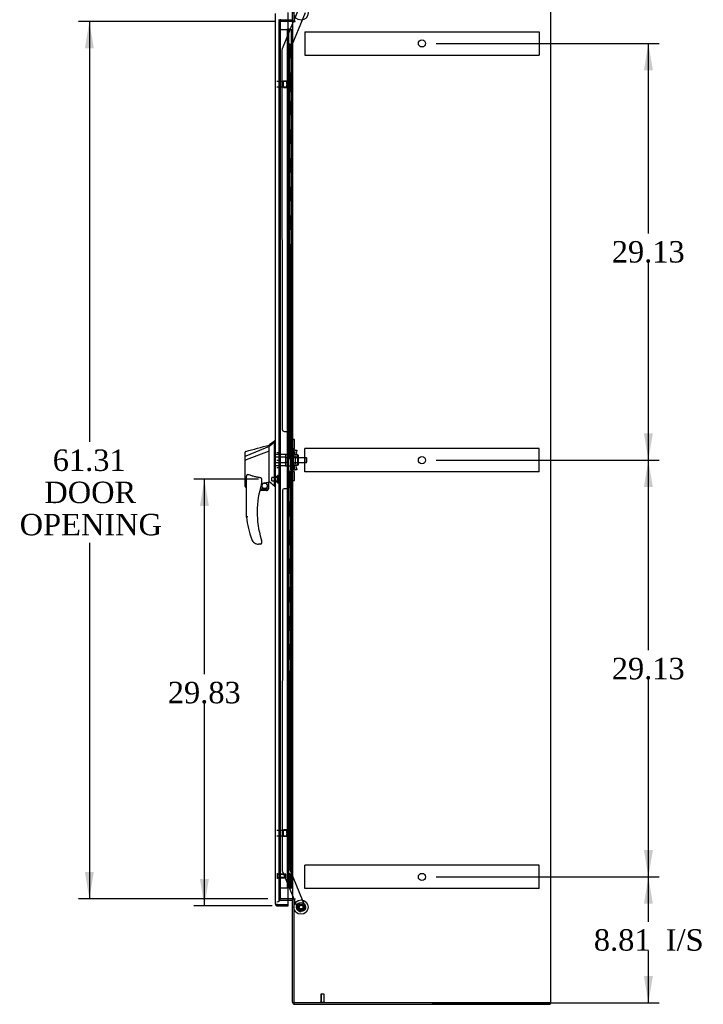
# Model space of a CAD drawing. Header units: inches. Extents: x 1 to 299, y -2 to 199.
# Tile 6 of 9: x 130 to 177, y 63 to 132. Entities that reach past the tile are written whole.
import ezdxf
from ezdxf.enums import TextEntityAlignment as Align
from ezdxf.lldxf.tags import DXFTag

# ---------------------------------------------------------------- set-up
doc = ezdxf.new("R2010")
doc.units = ezdxf.units.IN
doc.header["$MEASUREMENT"] = 0
for name, color, linetype in [('COM53964-1', 7, 'Continuous'), ('COM54746-60', 7, 'Continuous'), ('COM56670-2', 7, 'Continuous'), ('COM70220', 7, 'Continuous'), ('COM70838', 7, 'Continuous'), ('COM70839-3', 7, 'Continuous'), ('COM71199-3', 7, 'Continuous'), ('COM71209-2', 7, 'Continuous'), ('COM71210-3', 7, 'Continuous'), ('Default', 7, 'Continuous'), ('HAN13068', 7, 'Continuous'), ('HAN13068_NUT', 7, 'Continuous'), ('HAN13068_SCREW', 7, 'Continuous'), ('HAN_NUT', 7, 'Continuous'), ('NTS18147', 7, 'Continuous'), ('ROL87452', 7, 'Continuous'), ('RVT17786', 7, 'Continuous'), ('RVT19000', 7, 'Continuous'), ('SPC87322', 7, 'Continuous'), ('STD26122', 7, 'Continuous'), ('STD26258', 7, 'Continuous'), ('WAF25376', 7, 'Continuous'), ('WAM30038', 7, 'Continuous')]:
    doc.layers.add(name, color=color, linetype=linetype)
doc.styles.add('SEACAD_Times_New_Roman', font='times.ttf')
tags = doc.linetypes.add('HIDDEN2', pattern=[0.1875, 0.125, -0.0625]).pattern_tags.tags
tags[6:7] = [DXFTag(74, 4), DXFTag(75, 0), DXFTag(340, '0'), DXFTag(46, 0.0), DXFTag(50, 0.0), DXFTag(44, 0.0), DXFTag(45, 0.0)]
tags[4:5] = [DXFTag(74, 4), DXFTag(75, 0), DXFTag(340, '0'), DXFTag(46, 0.0), DXFTag(50, 0.0), DXFTag(44, 0.0), DXFTag(45, 0.0)]
doc.dimstyles.new('HAMMOND_(STH_-_300x200)', dxfattribs={"dimtxt": 1.5, "dimasz": 1.875, "dimexe": 0.75, "dimexo": 0.75, "dimgap": 0.375, "dimtad": 0, "dimtih": 1, "dimtoh": 1, "dimzin": 0, "dimdsep": 46, "dimtxsty": 'SEACAD_Times_New_Roman', "dimblk1": '_SE_FILLED', "dimblk2": '_SE_FILLED', "dimsah": 1, "dimcen": 0.75, "dimadec": 0, "dimazin": 0, "dimtfac": 0.8, "dimtofl": 0, "dimtmove": 0, "dimatfit": 3, "dimfxl": 1, "dimtolj": 1, "dimtzin": 0, "dimarcsym": 0})

# ---------------------------------------------------------------- blocks, each defined once
blk = doc.blocks.new('SE3')
at = {"layer": 'COM53964-1', "color": 7, "linetype": 'HIDDEN2'}
for p, q in [((149.485, 131.127), (149.485, 130.989)), ((149.485, 131.127), (165.86, 131.127)), ((149.485, 130.989), (149.485, 129.64)), ((165.86, 131.127), (165.86, 130.989)), ((165.86, 130.989), (165.86, 129.64)), ((149.485, 129.64), (149.485, 129.502)), ((149.485, 129.502), (165.86, 129.502)), ((165.86, 129.64), (165.86, 129.502)), ((149.485, 101.859), (149.485, 101.997)), ((165.86, 101.997), (149.485, 101.997)), ((149.485, 100.51), (149.485, 101.859)), ((165.86, 101.859), (165.86, 101.997)), ((165.86, 100.51), (165.86, 101.859)), ((149.485, 100.372), (149.485, 100.51)), ((165.86, 100.372), (165.86, 100.51)), ((165.86, 100.372), (149.485, 100.372)), ((149.485, 72.729), (149.485, 72.867)), ((165.86, 72.867), (149.485, 72.867)), ((149.485, 71.38), (149.485, 72.729)), ((165.86, 72.729), (165.86, 72.867)), ((165.86, 71.38), (165.86, 72.729)), ((149.485, 71.242), (149.485, 71.38)), ((165.86, 71.242), (149.485, 71.242)), ((165.86, 71.242), (165.86, 71.38))]:
    blk.add_line(p, q, dxfattribs=at)
for centre in [(157.672, 130.314), (157.672, 101.184), (157.672, 72.054)]:
    blk.add_circle(centre, 0.25, dxfattribs=at)
at = {"layer": 'COM54746-60', "color": 7, "linetype": 'HIDDEN2'}
for p, q in [((147.722, 131.292), (148.247, 131.292)), ((147.722, 71.292), (147.722, 131.292)), ((148.247, 131.292), (148.272, 131.292)), ((148.264, 131.301), (148.264, 131.327)), ((148.264, 131.327), (148.314, 131.327)), ((148.314, 131.301), (148.264, 131.301)), ((148.272, 71.292), (148.272, 131.292)), ((148.327, 131.292), (148.272, 131.292)), ((148.277, 131.301), (148.277, 71.292)), ((148.314, 131.327), (148.339, 131.327)), ((148.314, 131.301), (148.339, 131.301)), ((148.327, 131.292), (148.368, 131.292)), ((148.327, 130.292), (148.327, 131.292)), ((148.339, 131.327), (148.389, 131.327)), ((148.389, 131.301), (148.339, 131.301)), ((148.368, 131.292), (148.563, 131.292)), ((148.368, 130.292), (148.368, 131.292)), ((148.377, 71.292), (148.377, 131.301)), ((148.389, 131.327), (148.389, 131.301)), ((148.563, 131.292), (148.625, 131.292)), ((148.563, 71.292), (148.563, 131.292)), ((148.272, 130.292), (148.327, 130.292)), ((148.316, 130.292), (148.444, 130.292)), ((148.316, 129.292), (148.316, 130.292)), ((148.413, 129.292), (148.413, 130.292)), ((148.439, 130.292), (148.439, 129.292)), ((148.444, 129.292), (148.444, 130.292)), ((148.272, 129.292), (148.327, 129.292)), ((148.316, 129.292), (148.444, 129.292)), ((148.327, 128.292), (148.327, 129.292)), ((148.368, 128.292), (148.368, 129.292)), ((148.272, 128.292), (148.327, 128.292)), ((148.316, 128.292), (148.444, 128.292)), ((148.316, 127.292), (148.316, 128.292)), ((148.413, 127.292), (148.413, 128.292)), ((148.439, 128.292), (148.439, 127.292)), ((148.444, 127.292), (148.444, 128.292)), ((148.272, 127.292), (148.327, 127.292)), ((148.316, 127.292), (148.444, 127.292)), ((148.327, 126.292), (148.327, 127.292)), ((148.368, 126.292), (148.368, 127.292)), ((148.272, 126.292), (148.327, 126.292)), ((148.316, 126.292), (148.444, 126.292)), ((148.316, 125.292), (148.316, 126.292)), ((148.413, 125.292), (148.413, 126.292)), ((148.439, 126.292), (148.439, 125.292)), ((148.444, 125.292), (148.444, 126.292)), ((148.272, 125.292), (148.327, 125.292)), ((148.316, 125.292), (148.444, 125.292)), ((148.327, 124.292), (148.327, 125.292)), ((148.368, 124.292), (148.368, 125.292)), ((148.272, 124.292), (148.327, 124.292)), ((148.316, 124.292), (148.444, 124.292)), ((148.316, 123.292), (148.316, 124.292)), ((148.413, 123.292), (148.413, 124.292)), ((148.439, 124.292), (148.439, 123.292)), ((148.444, 123.292), (148.444, 124.292)), ((148.272, 123.292), (148.327, 123.292)), ((148.316, 123.292), (148.444, 123.292)), ((148.327, 122.292), (148.327, 123.292)), ((148.368, 122.292), (148.368, 123.292)), ((148.272, 122.292), (148.327, 122.292)), ((148.316, 122.292), (148.444, 122.292)), ((148.316, 121.292), (148.316, 122.292)), ((148.413, 121.292), (148.413, 122.292)), ((148.439, 122.292), (148.439, 121.292)), ((148.444, 121.292), (148.444, 122.292)), ((148.272, 121.292), (148.327, 121.292)), ((148.316, 121.292), (148.444, 121.292)), ((148.327, 120.292), (148.327, 121.292)), ((148.368, 120.292), (148.368, 121.292)), ((148.272, 120.292), (148.327, 120.292)), ((148.316, 120.292), (148.444, 120.292)), ((148.316, 119.292), (148.316, 120.292)), ((148.413, 119.292), (148.413, 120.292)), ((148.439, 120.292), (148.439, 119.292)), ((148.444, 119.292), (148.444, 120.292)), ((148.272, 119.292), (148.327, 119.292)), ((148.316, 119.292), (148.444, 119.292)), ((148.327, 118.292), (148.327, 119.292)), ((148.368, 118.292), (148.368, 119.292)), ((148.272, 118.292), (148.327, 118.292)), ((148.316, 118.292), (148.444, 118.292)), ((148.316, 117.292), (148.316, 118.292)), ((148.413, 117.292), (148.413, 118.292)), ((148.439, 118.292), (148.439, 117.292)), ((148.444, 117.292), (148.444, 118.292)), ((148.272, 117.292), (148.327, 117.292)), ((148.316, 117.292), (148.444, 117.292)), ((148.327, 116.292), (148.327, 117.292)), ((148.368, 116.292), (148.368, 117.292)), ((148.272, 116.292), (148.327, 116.292)), ((148.316, 116.292), (148.444, 116.292)), ((148.316, 115.292), (148.316, 116.292)), ((148.413, 115.292), (148.413, 116.292)), ((148.439, 116.292), (148.439, 115.292)), ((148.444, 115.292), (148.444, 116.292)), ((148.272, 115.292), (148.327, 115.292)), ((148.316, 115.292), (148.444, 115.292)), ((148.327, 114.292), (148.327, 115.292)), ((148.368, 114.292), (148.368, 115.292)), ((148.272, 114.292), (148.327, 114.292)), ((148.316, 114.292), (148.444, 114.292)), ((148.316, 113.292), (148.316, 114.292)), ((148.413, 113.292), (148.413, 114.292)), ((148.439, 114.292), (148.439, 113.292)), ((148.444, 113.292), (148.444, 114.292)), ((148.272, 113.292), (148.327, 113.292)), ((148.316, 113.292), (148.444, 113.292)), ((148.327, 112.292), (148.327, 113.292)), ((148.368, 112.292), (148.368, 113.292)), ((148.272, 112.292), (148.327, 112.292)), ((148.316, 112.292), (148.444, 112.292)), ((148.316, 111.292), (148.316, 112.292)), ((148.413, 111.292), (148.413, 112.292)), ((148.439, 112.292), (148.439, 111.292)), ((148.444, 111.292), (148.444, 112.292)), ((148.272, 111.292), (148.327, 111.292)), ((148.316, 111.292), (148.444, 111.292)), ((148.327, 110.292), (148.327, 111.292)), ((148.368, 110.292), (148.368, 111.292)), ((148.272, 110.292), (148.327, 110.292)), ((148.316, 110.292), (148.444, 110.292)), ((148.316, 109.292), (148.316, 110.292)), ((148.413, 109.292), (148.413, 110.292)), ((148.439, 110.292), (148.439, 109.292)), ((148.444, 109.292), (148.444, 110.292)), ((148.272, 109.292), (148.327, 109.292)), ((148.316, 109.292), (148.444, 109.292)), ((148.327, 108.292), (148.327, 109.292)), ((148.368, 108.292), (148.368, 109.292)), ((148.272, 108.292), (148.327, 108.292)), ((148.316, 108.292), (148.444, 108.292)), ((148.316, 107.292), (148.316, 108.292)), ((148.413, 107.292), (148.413, 108.292)), ((148.439, 108.292), (148.439, 107.292)), ((148.444, 107.292), (148.444, 108.292)), ((148.272, 107.292), (148.327, 107.292)), ((148.316, 107.292), (148.444, 107.292)), ((148.327, 106.292), (148.327, 107.292)), ((148.368, 106.292), (148.368, 107.292)), ((148.272, 106.292), (148.327, 106.292)), ((148.316, 106.292), (148.444, 106.292)), ((148.316, 105.292), (148.316, 106.292)), ((148.413, 105.292), (148.413, 106.292)), ((148.439, 106.292), (148.439, 105.292)), ((148.444, 105.292), (148.444, 106.292)), ((148.272, 105.292), (148.327, 105.292)), ((148.316, 105.292), (148.444, 105.292)), ((148.327, 104.292), (148.327, 105.292)), ((148.368, 104.292), (148.368, 105.292)), ((148.272, 104.292), (148.327, 104.292)), ((148.316, 104.292), (148.444, 104.292)), ((148.316, 103.292), (148.316, 104.292)), ((148.413, 103.292), (148.413, 104.292)), ((148.439, 104.292), (148.439, 103.292)), ((148.444, 103.292), (148.444, 104.292)), ((148.272, 103.292), (148.327, 103.292)), ((148.316, 103.292), (148.444, 103.292)), ((148.327, 102.292), (148.327, 103.292)), ((148.368, 102.292), (148.368, 103.292)), ((148.272, 102.292), (148.327, 102.292)), ((148.316, 102.292), (148.444, 102.292)), ((148.316, 101.292), (148.316, 102.292)), ((148.413, 101.292), (148.413, 102.292)), ((148.439, 102.292), (148.439, 101.292)), ((148.444, 101.292), (148.444, 102.292)), ((148.272, 101.292), (148.327, 101.292)), ((148.316, 101.292), (148.444, 101.292)), ((148.327, 100.292), (148.327, 101.292)), ((148.368, 100.292), (148.368, 101.292)), ((148.272, 100.292), (148.327, 100.292)), ((148.316, 100.292), (148.444, 100.292)), ((148.316, 99.292), (148.316, 100.292)), ((148.413, 99.292), (148.413, 100.292)), ((148.439, 100.292), (148.439, 99.292)), ((148.444, 99.292), (148.444, 100.292)), ((148.272, 99.292), (148.327, 99.292)), ((148.316, 99.292), (148.444, 99.292)), ((148.327, 98.292), (148.327, 99.292)), ((148.368, 98.292), (148.368, 99.292)), ((148.272, 98.292), (148.327, 98.292)), ((148.316, 98.292), (148.444, 98.292)), ((148.316, 97.292), (148.316, 98.292)), ((148.413, 97.292), (148.413, 98.292)), ((148.439, 98.292), (148.439, 97.292)), ((148.444, 97.292), (148.444, 98.292)), ((148.272, 97.292), (148.327, 97.292)), ((148.316, 97.292), (148.444, 97.292)), ((148.327, 96.292), (148.327, 97.292)), ((148.368, 96.292), (148.368, 97.292)), ((148.272, 96.292), (148.327, 96.292)), ((148.316, 96.292), (148.444, 96.292)), ((148.316, 95.292), (148.316, 96.292)), ((148.413, 95.292), (148.413, 96.292)), ((148.439, 96.292), (148.439, 95.292)), ((148.444, 95.292), (148.444, 96.292)), ((148.272, 95.292), (148.327, 95.292)), ((148.316, 95.292), (148.444, 95.292)), ((148.327, 94.292), (148.327, 95.292)), ((148.368, 94.292), (148.368, 95.292)), ((148.272, 94.292), (148.327, 94.292)), ((148.316, 94.292), (148.444, 94.292)), ((148.316, 93.292), (148.316, 94.292)), ((148.413, 93.292), (148.413, 94.292)), ((148.439, 94.292), (148.439, 93.292)), ((148.444, 93.292), (148.444, 94.292)), ((148.272, 93.292), (148.327, 93.292)), ((148.316, 93.292), (148.444, 93.292)), ((148.327, 92.292), (148.327, 93.292)), ((148.368, 92.292), (148.368, 93.292)), ((148.272, 92.292), (148.327, 92.292)), ((148.316, 92.292), (148.444, 92.292)), ((148.316, 91.292), (148.316, 92.292)), ((148.413, 91.292), (148.413, 92.292)), ((148.439, 92.292), (148.439, 91.292)), ((148.444, 91.292), (148.444, 92.292)), ((148.272, 91.292), (148.327, 91.292)), ((148.316, 91.292), (148.444, 91.292)), ((148.327, 90.292), (148.327, 91.292)), ((148.368, 90.292), (148.368, 91.292)), ((148.272, 90.292), (148.327, 90.292)), ((148.316, 90.292), (148.444, 90.292)), ((148.316, 89.292), (148.316, 90.292)), ((148.413, 89.292), (148.413, 90.292)), ((148.439, 90.292), (148.439, 89.292)), ((148.444, 89.292), (148.444, 90.292)), ((148.272, 89.292), (148.327, 89.292)), ((148.316, 89.292), (148.444, 89.292)), ((148.327, 88.292), (148.327, 89.292)), ((148.368, 88.292), (148.368, 89.292)), ((148.272, 88.292), (148.327, 88.292)), ((148.316, 88.292), (148.444, 88.292)), ((148.316, 87.292), (148.316, 88.292)), ((148.413, 87.292), (148.413, 88.292)), ((148.439, 88.292), (148.439, 87.292)), ((148.444, 87.292), (148.444, 88.292)), ((148.272, 87.292), (148.327, 87.292)), ((148.316, 87.292), (148.444, 87.292)), ((148.327, 86.292), (148.327, 87.292)), ((148.368, 86.292), (148.368, 87.292)), ((148.272, 86.292), (148.327, 86.292)), ((148.316, 86.292), (148.444, 86.292)), ((148.316, 85.292), (148.316, 86.292)), ((148.413, 85.292), (148.413, 86.292)), ((148.439, 86.292), (148.439, 85.292)), ((148.444, 85.292), (148.444, 86.292)), ((148.272, 85.292), (148.327, 85.292)), ((148.316, 85.292), (148.444, 85.292)), ((148.327, 84.292), (148.327, 85.292)), ((148.368, 84.292), (148.368, 85.292)), ((148.272, 84.292), (148.327, 84.292)), ((148.316, 84.292), (148.444, 84.292)), ((148.316, 83.292), (148.316, 84.292)), ((148.413, 83.292), (148.413, 84.292)), ((148.439, 84.292), (148.439, 83.292)), ((148.444, 83.292), (148.444, 84.292)), ((148.272, 83.292), (148.327, 83.292)), ((148.316, 83.292), (148.444, 83.292)), ((148.327, 82.292), (148.327, 83.292)), ((148.368, 82.292), (148.368, 83.292)), ((148.272, 82.292), (148.327, 82.292)), ((148.316, 82.292), (148.444, 82.292)), ((148.316, 81.292), (148.316, 82.292)), ((148.413, 81.292), (148.413, 82.292)), ((148.439, 82.292), (148.439, 81.292)), ((148.444, 81.292), (148.444, 82.292)), ((148.272, 81.292), (148.327, 81.292)), ((148.316, 81.292), (148.444, 81.292)), ((148.327, 80.292), (148.327, 81.292)), ((148.368, 80.292), (148.368, 81.292)), ((148.272, 80.292), (148.327, 80.292)), ((148.316, 80.292), (148.444, 80.292)), ((148.316, 79.292), (148.316, 80.292)), ((148.413, 79.292), (148.413, 80.292)), ((148.439, 80.292), (148.439, 79.292)), ((148.444, 79.292), (148.444, 80.292)), ((148.272, 79.292), (148.327, 79.292)), ((148.316, 79.292), (148.444, 79.292)), ((148.327, 78.292), (148.327, 79.292)), ((148.368, 78.292), (148.368, 79.292)), ((148.272, 78.292), (148.327, 78.292)), ((148.316, 78.292), (148.444, 78.292)), ((148.316, 77.292), (148.316, 78.292)), ((148.413, 77.292), (148.413, 78.292)), ((148.439, 78.292), (148.439, 77.292)), ((148.444, 77.292), (148.444, 78.292)), ((148.272, 77.292), (148.327, 77.292)), ((148.316, 77.292), (148.444, 77.292)), ((148.327, 76.292), (148.327, 77.292)), ((148.368, 76.292), (148.368, 77.292)), ((148.272, 76.292), (148.327, 76.292)), ((148.316, 76.292), (148.444, 76.292)), ((148.316, 75.292), (148.316, 76.292)), ((148.413, 75.292), (148.413, 76.292)), ((148.439, 76.292), (148.439, 75.292)), ((148.444, 75.292), (148.444, 76.292)), ((148.272, 75.292), (148.327, 75.292)), ((148.316, 75.292), (148.444, 75.292)), ((148.327, 74.292), (148.327, 75.292)), ((148.368, 74.292), (148.368, 75.292)), ((148.272, 74.292), (148.327, 74.292)), ((148.316, 74.292), (148.444, 74.292)), ((148.316, 73.292), (148.316, 74.292)), ((148.413, 73.292), (148.413, 74.292)), ((148.439, 74.292), (148.439, 73.292)), ((148.444, 73.292), (148.444, 74.292)), ((148.272, 73.292), (148.327, 73.292)), ((148.316, 73.292), (148.444, 73.292)), ((148.327, 72.292), (148.327, 73.292)), ((148.368, 72.292), (148.368, 73.292)), ((148.272, 72.292), (148.327, 72.292)), ((148.316, 71.292), (148.316, 72.292)), ((148.316, 72.292), (148.444, 72.292)), ((148.413, 71.292), (148.413, 72.292)), ((148.439, 72.292), (148.439, 71.292)), ((148.444, 71.292), (148.444, 72.292)), ((147.722, 71.292), (148.247, 71.292)), ((148.247, 71.292), (148.272, 71.292)), ((148.272, 71.292), (148.277, 71.292)), ((148.316, 71.292), (148.277, 71.292)), ((148.439, 71.292), (148.316, 71.292)), ((148.439, 71.292), (148.563, 71.292)), ((148.563, 71.292), (148.625, 71.292))]:
    blk.add_line(p, q, dxfattribs=at)
at = {"layer": 'COM56670-2', "color": 7, "linetype": 'Continuous'}
for p, q in [((148.625, 131.868), (148.625, 135.07)), ((148.577, 131.933), (148.313, 131.933)), ((148.72, 131.868), (148.625, 131.868))]:
    blk.add_line(p, q, dxfattribs=at)
at = {"layer": 'COM56670-2', "color": 7, "linetype": 'HIDDEN2'}
for p, q in [((147.753, 131.989), (147.754, 131.971)), ((148.313, 131.933), (147.801, 131.933))]:
    blk.add_line(p, q, dxfattribs=at)
for radius, start in [(0.143, 177.21316), (0.048, 191.96668)]:
    blk.add_arc((147.801, 131.981), radius, start, 270, dxfattribs=at)
at = {"layer": 'COM56670-2', "color": 7, "linetype": 'Continuous'}
for radius, end in [(0.048, 0), (0.143, 307.79488)]:
    blk.add_arc((148.577, 131.981), radius, 270, end, dxfattribs=at)
at = {"layer": 'COM70220', "color": 7, "linetype": 'HIDDEN2'}
for p, q in [((147.783, 131.758), (147.783, 132.008)), ((147.783, 70.826), (147.783, 131.758)), ((147.783, 70.576), (147.783, 70.826))]:
    blk.add_line(p, q, dxfattribs=at)
blk.add_arc((147.533, 70.576), 0.25, 270, 0, dxfattribs=at)
at = {"layer": 'COM70838', "color": 7, "linetype": 'HIDDEN2'}
for p, q in [((148.515, 102.593), (148.515, 102.629)), ((148.515, 102.629), (148.64, 102.629)), ((148.515, 102.593), (148.515, 101.879)), ((148.64, 102.629), (148.64, 102.593)), ((148.64, 101.934), (148.64, 102.593)), ((148.515, 100.504), (148.515, 101.879)), ((148.515, 101.879), (148.573, 101.879)), ((148.573, 100.504), (148.573, 101.879)), ((148.573, 101.879), (148.698, 101.879)), ((148.698, 100.504), (148.698, 101.879)), ((148.801, 101.879), (148.698, 101.879)), ((148.782, 101.754), (148.801, 101.879)), ((148.801, 101.879), (148.927, 101.879)), ((148.927, 101.879), (148.909, 101.754)), ((148.701, 101.192), (148.782, 101.754)), ((148.782, 100.629), (148.701, 101.192)), ((148.827, 101.192), (148.909, 101.754)), ((148.909, 100.629), (148.827, 101.192)), ((148.573, 100.504), (148.515, 100.504)), ((148.515, 100.504), (148.515, 99.791)), ((148.698, 100.504), (148.573, 100.504)), ((148.64, 99.791), (148.64, 100.477)), ((148.698, 100.504), (148.801, 100.504)), ((148.801, 100.504), (148.782, 100.629)), ((148.927, 100.504), (148.801, 100.504)), ((148.909, 100.629), (148.927, 100.504)), ((148.515, 99.754), (148.515, 99.791)), ((148.64, 99.791), (148.64, 99.754)), ((148.64, 99.754), (148.515, 99.754))]:
    blk.add_line(p, q, dxfattribs=at)
for centre, start, end in [((148.757, 101.934), 180, 208.03984), ((148.757, 100.477), 166.45544, 180)]:
    blk.add_arc(centre, 0.117, start, end, dxfattribs=at)
at = {"layer": 'COM70839-3', "color": 7, "linetype": 'HIDDEN2'}
for p, q in [((148.44, 129.82), (149.539, 132.476)), ((148.713, 131.868), (149.049, 132.679)), ((147.918, 129.948), (148.7, 131.838)), ((147.921, 103.317), (147.909, 129.9)), ((148.453, 101.942), (148.44, 129.82)), ((148.047, 103.192), (148.258, 103.192)), ((148.383, 103.067), (148.383, 102.055)), ((148.383, 100.329), (148.383, 99.316)), ((148.453, 100.441), (148.44, 72.564)), ((148.258, 99.192), (148.047, 99.192)), ((147.921, 99.067), (147.909, 72.483)), ((147.918, 72.436), (148.708, 70.528)), ((148.44, 72.564), (149.539, 69.907)), ((148.72, 70.498), (149.049, 69.704)), ((149.472, 69.744), (149.212, 69.637))]:
    blk.add_line(p, q, dxfattribs=at)
at = {"layer": 'COM70839-3', "color": 7, "linetype": 'Continuous'}
for p, q in [((148.7, 131.838), (148.713, 131.868)), ((148.708, 70.528), (148.72, 70.498))]:
    blk.add_line(p, q, dxfattribs=at)
at = {"layer": 'COM70839-3', "color": 7, "linetype": 'HIDDEN2'}
blk.add_circle((149.22, 69.944), 0.129, dxfattribs=at)
for centre, start, end in [((148.034, 129.901), 157.51549, 180.02749), ((148.046, 103.317), 180.02749, 270.02749), ((148.258, 103.067), 0.02749, 90.02749), ((148.508, 102.055), 180.02749, 243.92361), ((148.508, 100.329), 116.07639, 179.97251), ((148.046, 99.067), 89.97251, 179.97251), ((148.258, 99.317), 269.97251, 359.97251), ((148.034, 72.483), 179.97251, 202.48451), ((149.164, 69.752), 202.48451, 292.48451), ((149.424, 69.86), 292.48451, 22.48451)]:
    blk.add_arc(centre, 0.125, start, end, dxfattribs=at)
at = {"layer": 'COM71199-3', "color": 7, "linetype": 'Continuous'}
for p, q in [((147.438, 70.169), (147.438, 132.415)), ((148.313, 70.121), (148.313, 132.463)), ((147.438, 70.169), (147.438, 70.169)), ((147.438, 70.169), (147.438, 70.169)), ((147.518, 70.121), (147.468, 70.082)), ((147.581, 70.121), (147.468, 70.121)), ((147.518, 70.121), (147.581, 70.121)), ((147.581, 70.121), (147.581, 70.121)), ((147.581, 70.121), (148.313, 70.121)), ((147.581, 70.121), (148.313, 70.121)), ((147.581, 70.026), (148.313, 70.026)), ((148.313, 70.026), (148.313, 70.121))]:
    blk.add_line(p, q, dxfattribs=at)
for start, end in [(180, 180.07617), (180.15607, 217.50359), (217.50359, 270)]:
    blk.add_arc((147.581, 70.169), 0.143, start, end, dxfattribs=at)
blk.add_open_spline([(147.468, 70.121), (147.458, 70.129), (147.451, 70.137), (147.443, 70.149), (147.441, 70.153), (147.439, 70.161), (147.438, 70.165), (147.438, 70.169)], degree=3, knots=[0, 0, 0, 0, 0.5, 0.5, 0.75, 0.75, 1, 1, 1, 1], dxfattribs=at)
at = {"layer": 'COM71209-2', "color": 7, "linetype": 'HIDDEN2'}
for p, q in [((147.658, 70.528), (147.658, 70.433)), ((147.658, 70.433), (148.313, 70.433))]:
    blk.add_line(p, q, dxfattribs=at)
at = {"layer": 'COM71209-2', "color": 7, "linetype": 'Continuous'}
for p, q in [((148.313, 70.433), (148.577, 70.433)), ((148.625, 63.296), (148.625, 70.498)), ((148.72, 70.498), (148.625, 70.498)), ((148.768, 63.153), (166.625, 63.153)), ((166.625, 63.248), (166.625, 63.153))]:
    blk.add_line(p, q, dxfattribs=at)
for centre, radius, start, end in [((148.577, 70.385), 0.143, 52.20512, 90), ((148.577, 70.385), 0.048, 0, 90), ((148.768, 63.296), 0.143, 180, 270)]:
    blk.add_arc(centre, radius, start, end, dxfattribs=at)
at = {"layer": 'COM71209-2', "color": 7, "linetype": 'HIDDEN2'}
blk.add_arc((148.768, 63.296), 0.048, 180, 270, dxfattribs=at)
at = {"layer": 'COM71210-3', "color": 7, "linetype": 'Continuous'}
for p, q in [((148.72, 135.118), (148.72, 131.868)), ((166.685, 63.248), (166.685, 135.118)), ((148.577, 131.838), (148.313, 131.838)), ((148.625, 131.838), (148.577, 131.838)), ((148.625, 131.838), (148.768, 131.838)), ((148.625, 131.838), (148.625, 70.528)), ((148.798, 131.868), (148.72, 131.868)), ((148.768, 131.838), (148.798, 131.838)), ((148.798, 131.838), (148.798, 131.868)), ((148.577, 70.528), (148.313, 70.528)), ((148.625, 70.528), (148.577, 70.528)), ((148.625, 70.528), (148.768, 70.528)), ((148.798, 70.498), (148.72, 70.498)), ((148.72, 70.498), (148.72, 63.248)), ((148.768, 70.528), (148.798, 70.528)), ((148.798, 70.528), (148.798, 70.498)), ((166.542, 63.248), (148.72, 63.248)), ((166.685, 63.248), (166.542, 63.248))]:
    blk.add_line(p, q, dxfattribs=at)
at = {"layer": 'COM71210-3', "color": 7, "linetype": 'HIDDEN2'}
for p, q in [((148.313, 131.838), (147.658, 131.838)), ((147.658, 131.838), (147.658, 70.528)), ((148.313, 70.528), (147.658, 70.528))]:
    blk.add_line(p, q, dxfattribs=at)
at = {"layer": 'HAN13068', "color": 7, "linetype": 'Continuous'}
for p, q in [((147.438, 102.542), (147.355, 102.542)), ((147.358, 102.542), (147.358, 102.44)), ((147.003, 102.13), (145.368, 101.474)), ((147.003, 102.13), (147.003, 102.242)), ((147.003, 101.983), (147.003, 102.13)), ((147.003, 101.889), (147.003, 101.983)), ((147.003, 101.816), (147.003, 101.889)), ((147.358, 102.381), (147.358, 102.44)), ((147.358, 102.294), (147.358, 102.381)), ((147.358, 99.804), (147.358, 102.294)), ((145.323, 101.449), (145.323, 101.746)), ((145.323, 101.467), (145.323, 101.492)), ((145.323, 101.215), (145.323, 101.449)), ((145.323, 99.342), (145.323, 101.215)), ((145.323, 101.192), (145.323, 101.2)), ((145.377, 101.212), (145.379, 101.213)), ((147.003, 101.816), (145.379, 101.213)), ((147.003, 99.931), (147.003, 101.816)), ((145.403, 97.209), (145.403, 99.88)), ((146.463, 99.799), (146.463, 99.536)), ((147.003, 99.784), (147.003, 99.931)), ((147.358, 99.399), (147.358, 99.804)), ((145.397, 99.284), (145.403, 99.285)), ((146.364, 99.192), (146.938, 99.192)), ((146.463, 99.549), (146.59, 99.579)), ((146.673, 99.598), (146.908, 99.653)), ((146.938, 99.656), (147.003, 99.672)), ((146.938, 99.656), (146.938, 99.657)), ((146.938, 99.657), (146.938, 99.192)), ((147.003, 99.672), (147.003, 99.784)), ((147.358, 99.374), (147.358, 99.399)), ((147.358, 99.372), (147.438, 99.372)), ((146.813, 99.067), (146.333, 99.067)), ((145.966, 95.407), (145.964, 95.405)), ((146.403, 95.317), (146.248, 95.317)), ((146.463, 95.555), (146.463, 95.377))]:
    blk.add_line(p, q, dxfattribs=at)
at = {"layer": 'HAN13068', "color": 7, "linetype": 'HIDDEN2'}
for p, q in [((148.14, 101.587), (147.438, 101.587)), ((148.14, 101.392), (147.438, 101.392)), ((148.14, 101.587), (148.14, 101.392)), ((148.14, 101.392), (148.14, 100.992)), ((148.265, 101.352), (148.14, 101.352)), ((148.265, 101.352), (148.265, 101.192)), ((148.265, 101.192), (148.265, 101.032)), ((149.6, 101.352), (148.64, 101.352)), ((149.6, 101.032), (149.6, 101.352)), ((149.63, 101.322), (149.6, 101.352)), ((149.63, 101.062), (149.63, 101.322)), ((148.14, 100.992), (147.438, 100.992)), ((148.14, 100.796), (147.438, 100.796)), ((148.265, 101.032), (148.14, 101.032)), ((148.14, 100.992), (148.14, 100.796)), ((148.64, 101.032), (149.6, 101.032)), ((149.6, 101.032), (149.63, 101.062)), ((147.563, 100.016), (147.438, 100.016)), ((147.438, 99.691), (147.563, 99.691))]:
    blk.add_line(p, q, dxfattribs=at)
at = {"layer": 'HAN13068', "color": 7, "linetype": 'Continuous'}
blk.add_circle((146.677, 99.396), 0.188, dxfattribs=at)
for centre, radius, start, end in [((130.974, 121.57), 25.11, 309.66938, 310.72993), ((-153.51, 1220.739), 1158.164, 284.954427, 285.038821), ((145.383, 101.746), 0.06, 105.32395, 180.00016), ((145.368, 101.573), 0.361, 262.90649, 271.52325), ((152.567, 97.545), 6.417, 162.10501, 197.01016), ((146.403, 99.536), 0.06, 342.10501, 0), ((146.677, 99.396), 0.202, 115.2676, 90.89564), ((146.415, 100.523), 0.961, 280.53162, 285.63162), ((146.813, 99.192), 0.125, 310.5358, 346.11346), ((146.813, 99.192), 0.125, 346.11346, 0), ((110.592, 56.226), 56.686, 49.56494, 50.03473), ((146.813, 99.192), 0.125, 270, 310.5358), ((152.743, 98.144), 7.4, 187.26095, 199.71455), ((146.248, 95.817), 0.5, 199.71455, 235.43766), ((146.248, 95.817), 0.5, 235.43766, 270), ((146.403, 95.377), 0.06, 270, 0), ((146.403, 95.555), 0.06, 0, 17.89499)]:
    blk.add_arc(centre, radius, start, end, dxfattribs=at)
blk.add_ellipse((145.383, 99.342), major_axis=(0.06, 0), ratio=0.999979, start_param=3.141468, end_param=4.950188, dxfattribs=at)
blk.add_open_spline([(147.358, 102.44), (147.24, 102.337), (147.121, 102.233), (147.003, 102.13)], degree=3, dxfattribs=at)
for points, knots in [([(145.368, 101.474), (145.355, 101.473), (145.343, 101.469), (145.327, 101.46), (145.323, 101.455), (145.323, 101.449)], [0, 0, 0, 0, 0.5, 0.5, 1, 1, 1, 1]), ([(145.403, 99.88), (145.403, 99.937), (145.407, 99.994), (145.422, 100.08), (145.428, 100.108), (145.442, 100.149), (145.448, 100.163), (145.461, 100.181), (145.465, 100.186), (145.478, 100.194), (145.486, 100.195), (145.493, 100.192)], [0, 0, 0, 0, 0.5, 0.5, 0.75, 0.75, 0.875, 0.875, 0.9375, 0.9375, 1, 1, 1, 1]), ([(146.403, 99.954), (146.325, 99.964), (146.247, 99.977), (146.093, 100.007), (146.016, 100.024), (145.864, 100.063), (145.788, 100.085), (145.639, 100.135), (145.566, 100.162), (145.493, 100.192)], [0, 0, 0, 0, 0.25, 0.25, 0.5, 0.5, 0.75, 0.75, 1, 1, 1, 1]), ([(146.403, 99.954), (146.407, 99.953), (146.411, 99.952), (146.417, 99.948), (146.42, 99.945), (146.428, 99.937), (146.432, 99.931), (146.439, 99.918), (146.442, 99.911), (146.447, 99.898), (146.45, 99.891), (146.456, 99.87), (146.458, 99.856), (146.461, 99.835), (146.462, 99.827), (146.463, 99.813), (146.463, 99.806), (146.463, 99.799)], [0, 0, 0, 0, 0.0625, 0.0625, 0.125, 0.125, 0.25, 0.25, 0.375, 0.375, 0.5, 0.5, 0.75, 0.75, 0.875, 0.875, 1, 1, 1, 1]), ([(146.908, 99.653), (146.912, 99.654), (146.916, 99.655), (146.923, 99.656), (146.926, 99.657), (146.935, 99.658), (146.938, 99.658), (146.938, 99.657)], [0, 0, 0, 0, 0.25, 0.25, 0.5, 0.5, 1, 1, 1, 1]), ([(145.493, 97.215), (145.487, 97.215), (145.481, 97.214), (145.47, 97.213), (145.464, 97.213), (145.448, 97.212), (145.438, 97.211), (145.425, 97.211), (145.421, 97.21), (145.415, 97.21), (145.412, 97.21), (145.408, 97.209), (145.406, 97.209), (145.404, 97.209), (145.403, 97.209), (145.403, 97.209)], [0, 0, 0, 0, 0.125, 0.125, 0.25, 0.25, 0.5, 0.5, 0.625, 0.625, 0.75, 0.75, 0.875, 0.875, 1, 1, 1, 1]), ([(146.43, 95.668), (146.436, 95.651), (146.441, 95.633), (146.449, 95.608), (146.452, 95.6), (146.456, 95.588), (146.457, 95.584), (146.458, 95.578), (146.459, 95.577), (146.46, 95.574), (146.46, 95.574), (146.46, 95.574)], [0, 0, 0, 0, 0.5, 0.5, 0.75, 0.75, 0.875, 0.875, 0.9375, 0.9375, 1, 1, 1, 1])]:
    blk.add_open_spline(points, degree=3, knots=knots, dxfattribs=at)
at = {"layer": 'HAN13068_NUT', "color": 7, "linetype": 'HIDDEN2'}
for p, q in [((148.965, 101.576), (148.64, 101.576)), ((148.965, 101.384), (148.64, 101.384)), ((148.965, 101.576), (148.965, 101.48)), ((149.015, 101.524), (148.965, 101.524)), ((148.965, 101.48), (148.965, 101.384)), ((148.965, 101.384), (148.965, 101.192)), ((148.965, 101.192), (148.965, 101)), ((149.045, 100.889), (149.045, 101.494)), ((148.965, 101), (148.64, 101)), ((148.965, 100.808), (148.64, 100.808)), ((148.965, 101), (148.965, 100.904)), ((148.965, 100.904), (148.965, 100.808)), ((148.965, 100.859), (149.015, 100.859))]:
    blk.add_line(p, q, dxfattribs=at)
for centre, start, end in [((149.015, 101.494), 0, 90), ((149.015, 100.889), 270, 0)]:
    blk.add_arc(centre, 0.03, start, end, dxfattribs=at)
at = {"layer": 'HAN13068_SCREW', "color": 7, "linetype": 'HIDDEN2'}
for p, q in [((147.188, 99.738), (147.188, 99.97)), ((147.563, 99.97), (147.188, 99.97)), ((147.563, 99.591), (147.563, 100.116)), ((147.633, 100.116), (147.563, 100.116)), ((147.633, 99.591), (147.633, 100.116)), ((147.77, 100.046), (147.633, 100.046)), ((147.77, 99.854), (147.633, 99.854)), ((147.77, 99.854), (147.77, 100.046)), ((147.77, 99.661), (147.77, 99.854)), ((147.188, 99.738), (147.563, 99.738)), ((147.563, 99.591), (147.633, 99.591)), ((147.77, 99.661), (147.633, 99.661))]:
    blk.add_line(p, q, dxfattribs=at)
at = {"layer": 'HAN_NUT', "color": 7, "linetype": 'HIDDEN2'}
for p, q in [((147.533, 101.722), (147.748, 101.722)), ((147.533, 101.192), (147.748, 101.192)), ((147.748, 101.192), (147.748, 101.722)), ((147.748, 100.662), (147.748, 101.192)), ((147.533, 100.662), (147.748, 100.662))]:
    blk.add_line(p, q, dxfattribs=at)
at = {"layer": 'NTS18147', "color": 7, "linetype": 'HIDDEN2'}
for p, q in [((148.003, 127.243), (148.003, 127.683)), ((148.441, 127.683), (148.003, 127.683)), ((148.441, 127.958), (148.441, 127.963)), ((148.504, 127.963), (148.441, 127.963)), ((148.441, 127.958), (148.441, 127.77)), ((148.441, 127.958), (148.504, 127.958)), ((148.441, 127.77), (148.441, 127.652)), ((148.504, 127.77), (148.441, 127.77)), ((148.441, 127.652), (148.441, 127.274)), ((148.441, 127.652), (148.504, 127.652)), ((148.504, 127.958), (148.504, 127.963)), ((148.504, 127.652), (148.504, 127.77)), ((148.566, 127.809), (148.566, 127.864)), ((148.003, 127.243), (148.441, 127.243)), ((148.441, 127.274), (148.441, 127.156)), ((148.504, 127.274), (148.441, 127.274)), ((148.441, 127.156), (148.441, 126.968)), ((148.441, 127.156), (148.504, 127.156)), ((148.441, 126.968), (148.441, 126.963)), ((148.504, 126.968), (148.441, 126.968)), ((148.441, 126.963), (148.504, 126.963)), ((148.504, 127.156), (148.504, 127.274)), ((148.504, 126.968), (148.504, 126.963)), ((148.566, 127.062), (148.566, 127.117)), ((148.003, 74.901), (148.003, 75.341)), ((148.441, 75.341), (148.003, 75.341)), ((148.441, 75.616), (148.441, 75.621)), ((148.504, 75.621), (148.441, 75.621)), ((148.441, 75.616), (148.441, 75.428)), ((148.441, 75.616), (148.504, 75.616)), ((148.441, 75.428), (148.441, 75.31)), ((148.504, 75.428), (148.441, 75.428)), ((148.441, 75.31), (148.441, 74.932)), ((148.441, 75.31), (148.504, 75.31)), ((148.504, 75.621), (148.504, 75.616)), ((148.504, 75.31), (148.504, 75.428)), ((148.566, 75.467), (148.566, 75.522)), ((148.003, 74.901), (148.441, 74.901)), ((148.441, 74.932), (148.441, 74.814)), ((148.504, 74.932), (148.441, 74.932)), ((148.441, 74.814), (148.441, 74.626)), ((148.441, 74.814), (148.504, 74.814)), ((148.441, 74.626), (148.441, 74.621)), ((148.504, 74.626), (148.441, 74.626)), ((148.441, 74.621), (148.504, 74.621)), ((148.504, 74.814), (148.504, 74.932)), ((148.504, 74.621), (148.504, 74.626)), ((148.566, 74.72), (148.566, 74.775))]:
    blk.add_line(p, q, dxfattribs=at)
for centre in [(148.248, 127.463), (148.248, 75.121)]:
    blk.add_arc(centre, 0.318, 323.63381, 36.36619, dxfattribs=at)
for centre, start_param, end_param in [((148.248, 127.864), 2.506883, 3.776302), ((148.248, 127.809), 2.506883, 3.141593), ((148.248, 127.117), 3.141593, 3.776302), ((148.248, 127.062), 2.506883, 3.776302), ((148.248, 75.522), 2.506883, 3.776302), ((148.248, 75.467), 2.506883, 3.141593), ((148.248, 74.775), 3.141593, 3.776302), ((148.248, 74.72), 2.506883, 3.776302)]:
    blk.add_ellipse(centre, major_axis=(-0.318, 0), ratio=0.5, start_param=start_param, end_param=end_param, dxfattribs=at)
at = {"layer": 'ROL87452', "color": 7, "linetype": 'HIDDEN2'}
for centre, radius in [((149.22, 132.44), 0.5), ((149.22, 69.944), 0.5), ((149.22, 69.944), 0.206)]:
    blk.add_circle(centre, radius, dxfattribs=at)
at = {"layer": 'RVT17786', "color": 7, "linetype": 'HIDDEN2'}
blk.add_circle((149.22, 69.944), 0.217, dxfattribs=at)
at = {"layer": 'RVT19000', "color": 7, "linetype": 'HIDDEN2'}
for p, q in [((148.64, 102.629), (148.64, 102.63)), ((148.753, 102.63), (148.64, 102.63)), ((148.753, 102.005), (148.753, 102.63)), ((148.303, 102.177), (148.303, 102.458)), ((148.515, 102.458), (148.303, 102.458)), ((148.303, 102.177), (148.515, 102.177)), ((148.64, 102.512), (148.515, 102.512)), ((148.515, 102.122), (148.64, 102.122)), ((148.64, 102.005), (148.753, 102.005)), ((148.303, 99.926), (148.303, 100.207)), ((148.515, 100.207), (148.303, 100.207)), ((148.303, 99.926), (148.515, 99.926)), ((148.64, 100.261), (148.515, 100.261)), ((148.515, 99.871), (148.64, 99.871)), ((148.753, 100.379), (148.64, 100.379)), ((148.753, 99.754), (148.753, 100.379)), ((148.64, 99.754), (148.64, 99.754)), ((148.64, 99.754), (148.753, 99.754))]:
    blk.add_line(p, q, dxfattribs=at)
at = {"layer": 'SPC87322', "color": 7, "linetype": 'HIDDEN2'}
for p, q in [((148.515, 101.584), (148.14, 101.584)), ((148.64, 101.429), (148.515, 101.429)), ((148.64, 101.419), (148.515, 101.419)), ((148.14, 100.799), (148.515, 100.799)), ((148.64, 100.964), (148.515, 100.964)), ((148.64, 100.954), (148.515, 100.954))]:
    blk.add_line(p, q, dxfattribs=at)
at = {"layer": 'STD26122', "color": 7, "linetype": 'HIDDEN2'}
for p, q in [((148.498, 127.648), (147.533, 127.648)), ((148.498, 127.278), (148.498, 127.648)), ((148.533, 127.613), (148.498, 127.648)), ((148.533, 127.313), (148.533, 127.613)), ((147.533, 127.278), (148.498, 127.278)), ((148.498, 127.278), (148.533, 127.313)), ((148.498, 75.306), (147.533, 75.306)), ((148.498, 75.306), (148.498, 74.936)), ((148.533, 75.271), (148.498, 75.306)), ((148.533, 74.971), (148.533, 75.271)), ((147.533, 74.936), (148.498, 74.936)), ((148.498, 74.936), (148.533, 74.971))]:
    blk.add_line(p, q, dxfattribs=at)
at = {"layer": 'STD26258', "color": 7, "linetype": 'HIDDEN2'}
for p, q in [((147.564, 72.277), (147.533, 72.277)), ((147.564, 71.965), (147.564, 72.277)), ((147.533, 71.965), (147.564, 71.965)), ((148.158, 72.246), (147.564, 72.246)), ((148.158, 72.215), (147.564, 72.215)), ((148.158, 72.027), (147.564, 72.027)), ((147.564, 71.996), (148.158, 71.996)), ((148.158, 71.996), (148.158, 72.246)), ((150.845, 63.873), (150.595, 63.873)), ((150.595, 63.873), (150.595, 63.279)), ((150.626, 63.873), (150.626, 63.279)), ((150.814, 63.873), (150.814, 63.279)), ((150.845, 63.279), (150.845, 63.873)), ((150.876, 63.279), (150.564, 63.279)), ((150.564, 63.279), (150.564, 63.248)), ((150.876, 63.248), (150.876, 63.279))]:
    blk.add_line(p, q, dxfattribs=at)
at = {"layer": 'WAF25376', "color": 7, "linetype": 'HIDDEN2'}
for radius in [0.315, 0.14]:
    blk.add_circle((149.22, 69.944), radius, dxfattribs=at)
at = {"layer": 'WAM30038', "color": 7, "linetype": 'HIDDEN2'}
for p, q in [((148.228, 127.637), (148.228, 127.691)), ((148.273, 127.665), (148.228, 127.637)), ((148.228, 127.612), (148.273, 127.64)), ((148.228, 127.637), (148.244, 127.624)), ((148.228, 127.48), (148.228, 127.612)), ((148.273, 127.48), (148.228, 127.48)), ((148.228, 127.314), (148.228, 127.445)), ((148.228, 127.445), (148.273, 127.445)), ((148.244, 127.624), (148.283, 127.649)), ((148.292, 127.088), (148.292, 127.838)), ((148.316, 127.838), (148.292, 127.838)), ((148.316, 127.088), (148.316, 127.838)), ((148.273, 127.286), (148.228, 127.314)), ((148.244, 127.302), (148.228, 127.289)), ((148.228, 127.235), (148.228, 127.289)), ((148.228, 127.289), (148.273, 127.261)), ((148.282, 127.278), (148.244, 127.302)), ((148.292, 127.088), (148.316, 127.088)), ((148.228, 75.295), (148.228, 75.349)), ((148.273, 75.323), (148.228, 75.295)), ((148.228, 75.27), (148.273, 75.298)), ((148.228, 75.295), (148.244, 75.282)), ((148.228, 75.138), (148.228, 75.27)), ((148.273, 75.138), (148.228, 75.138)), ((148.228, 74.972), (148.228, 75.103)), ((148.228, 75.103), (148.273, 75.103)), ((148.244, 75.282), (148.283, 75.307)), ((148.292, 75.496), (148.292, 74.746)), ((148.316, 75.496), (148.292, 75.496)), ((148.316, 75.496), (148.316, 74.746)), ((148.273, 74.944), (148.228, 74.972)), ((148.244, 74.96), (148.228, 74.947)), ((148.228, 74.893), (148.228, 74.947)), ((148.228, 74.947), (148.273, 74.919)), ((148.282, 74.936), (148.244, 74.96)), ((148.292, 74.746), (148.316, 74.746))]:
    blk.add_line(p, q, dxfattribs=at)
for centre, radius, start, end in [((147.707, 128.366), 0.85, 311.70584, 313.44931), ((148.274, 127.462), 0.0181, 1.77183, 93.07302), ((148.274, 127.464), 0.0182, 267.1609, 357.99424), ((147.705, 126.557), 0.854, 46.55474, 48.29011), ((147.707, 76.024), 0.85, 311.70584, 313.44931), ((148.274, 75.12), 0.0181, 1.77183, 93.07302), ((148.274, 75.122), 0.0182, 267.1609, 357.99424), ((147.705, 74.215), 0.854, 46.55474, 48.29011)]:
    blk.add_arc(centre, radius, start, end, dxfattribs=at)
for points, knots in [([(148.228, 127.691), (148.241, 127.703), (148.254, 127.714), (148.266, 127.726), (148.269, 127.727), (148.271, 127.729), (148.273, 127.731)], [0, 0, 0, 0, 0.858552, 0.858552, 0.858552, 1, 1, 1, 1]), ([(148.286, 127.67), (148.286, 127.67), (148.286, 127.67), (148.281, 127.67), (148.277, 127.668), (148.273, 127.665)], [0.4389304, 0.4389304, 0.4389304, 0.4389304, 0.5, 0.5, 1, 1, 1, 1]), ([(148.273, 127.64), (148.275, 127.642), (148.277, 127.643), (148.281, 127.647), (148.283, 127.649), (148.287, 127.653), (148.289, 127.656), (148.291, 127.66), (148.292, 127.663), (148.292, 127.665)], [0, 0, 0, 0, 0.25, 0.25, 0.5, 0.5, 0.75, 0.75, 1, 1, 1, 1]), ([(148.273, 127.195), (148.271, 127.197), (148.269, 127.198), (148.266, 127.2), (148.254, 127.212), (148.241, 127.223), (148.228, 127.235)], [0, 0, 0, 0, 0.141448, 0.141448, 0.141448, 1, 1, 1, 1]), ([(148.292, 127.261), (148.292, 127.263), (148.291, 127.265), (148.289, 127.27), (148.287, 127.273), (148.281, 127.279), (148.277, 127.283), (148.273, 127.286)], [0, 0, 0, 0, 0.25, 0.25, 0.5, 0.5, 1, 1, 1, 1]), ([(148.273, 127.261), (148.275, 127.26), (148.277, 127.258), (148.281, 127.257), (148.283, 127.256), (148.286, 127.256), (148.286, 127.256), (148.286, 127.256)], [0, 0, 0, 0, 0.25, 0.25, 0.5, 0.5, 0.5626015, 0.5626015, 0.5626015, 0.5626015]), ([(148.228, 75.349), (148.241, 75.361), (148.254, 75.372), (148.267, 75.384), (148.269, 75.385), (148.271, 75.387), (148.273, 75.389)], [0, 0, 0, 0, 0.858552, 0.858552, 0.858552, 1, 1, 1, 1]), ([(148.286, 75.328), (148.286, 75.328), (148.286, 75.328), (148.281, 75.328), (148.277, 75.326), (148.273, 75.323)], [0.4389304, 0.4389304, 0.4389304, 0.4389304, 0.5, 0.5, 1, 1, 1, 1]), ([(148.273, 75.298), (148.275, 75.3), (148.277, 75.301), (148.281, 75.305), (148.283, 75.307), (148.287, 75.311), (148.289, 75.314), (148.291, 75.318), (148.292, 75.321), (148.292, 75.323)], [0, 0, 0, 0, 0.25, 0.25, 0.5, 0.5, 0.75, 0.75, 1, 1, 1, 1]), ([(148.273, 74.853), (148.271, 74.855), (148.269, 74.856), (148.267, 74.858), (148.254, 74.87), (148.241, 74.881), (148.228, 74.893)], [0, 0, 0, 0, 0.141448, 0.141448, 0.141448, 1, 1, 1, 1]), ([(148.292, 74.919), (148.292, 74.921), (148.291, 74.923), (148.289, 74.928), (148.287, 74.931), (148.281, 74.937), (148.277, 74.941), (148.273, 74.944)], [0, 0, 0, 0, 0.25, 0.25, 0.5, 0.5, 1, 1, 1, 1]), ([(148.273, 74.919), (148.275, 74.918), (148.277, 74.916), (148.281, 74.915), (148.283, 74.914), (148.286, 74.914), (148.286, 74.914), (148.286, 74.914)], [0, 0, 0, 0, 0.25, 0.25, 0.5, 0.5, 0.5626015, 0.5626015, 0.5626015, 0.5626015])]:
    blk.add_open_spline(points, degree=3, knots=knots, dxfattribs=at)
blk = doc.blocks.new('DMBLK5238')
at = {"layer": 'Default', "linetype": 'Continuous'}
for points in [[(173.812, 70.179), (173.499, 72.054), (173.187, 70.179)], [(173.812, 65.123), (173.187, 65.123), (173.499, 63.248)]]:
    blk.add_hatch(color=7, dxfattribs=at).paths.add_polyline_path(points)
at = {"layer": 'Default', "color": 7, "linetype": 'Continuous'}
for p, q in [((158.672, 72.054), (174.249, 72.054)), ((173.499, 68.926), (173.499, 72.054)), ((173.499, 63.248), (173.499, 66.901)), ((158.381, 63.248), (174.249, 63.248))]:
    blk.add_line(p, q, dxfattribs=at)
at = {"layer": 'Default', "color": 7, "linetype": 'Continuous', "style": 'SEACAD_Times_New_Roman'}
for s, p in [('8.81', (169.687, 68.401)), ('I/S', (174.718, 68.401))]:
    blk.add_text(s, height=1.5, dxfattribs=at).set_placement(p, align=Align.TOP_LEFT)
blk = doc.blocks.new('_SE_FILLED')
at = {"color": 0}
blk.add_line((0, 0), (-1, 0), dxfattribs=at)
blk.add_solid([(0, 0), (-1, -0.1665), (-1, 0.1665), (0, 0)], dxfattribs=at)
blk = doc.blocks.new('DMBLK5239')
at = {"layer": 'Default', "linetype": 'Continuous'}
for points in [[(173.812, 99.309), (173.499, 101.184), (173.187, 99.309)], [(173.812, 73.929), (173.187, 73.929), (173.499, 72.054)]]:
    blk.add_hatch(color=7, dxfattribs=at).paths.add_polyline_path(points)
at = {"layer": 'Default', "color": 7, "linetype": 'Continuous'}
for p, q in [((158.672, 101.184), (174.249, 101.184)), ((173.499, 87.894), (173.499, 101.184)), ((173.499, 72.054), (173.499, 85.869)), ((158.672, 72.054), (174.249, 72.054))]:
    blk.add_line(p, q, dxfattribs=at)
at = {"layer": 'Default', "color": 7, "linetype": 'Continuous', "style": 'SEACAD_Times_New_Roman'}
blk.add_text('29.13', height=1.5, dxfattribs=at).set_placement((170.94, 87.369), align=Align.TOP_LEFT)
blk = doc.blocks.new('DMBLK5240')
at = {"layer": 'Default', "linetype": 'Continuous'}
for points in [[(173.812, 128.439), (173.499, 130.314), (173.187, 128.439)], [(173.812, 103.059), (173.187, 103.059), (173.499, 101.184)]]:
    blk.add_hatch(color=7, dxfattribs=at).paths.add_polyline_path(points)
at = {"layer": 'Default', "color": 7, "linetype": 'Continuous'}
for p, q in [((158.672, 130.314), (174.249, 130.314)), ((173.499, 117.024), (173.499, 130.314)), ((173.499, 101.184), (173.499, 114.999)), ((158.672, 101.184), (174.249, 101.184))]:
    blk.add_line(p, q, dxfattribs=at)
at = {"layer": 'Default', "color": 7, "linetype": 'Continuous', "style": 'SEACAD_Times_New_Roman'}
blk.add_text('29.13', height=1.5, dxfattribs=at).set_placement((170.94, 116.499), align=Align.TOP_LEFT)
blk = doc.blocks.new('DMBLK5256')
at = {"layer": 'Default', "linetype": 'Continuous'}
for points in [[(134.11, 129.963), (134.735, 129.963), (134.422, 131.838)], [(134.11, 72.403), (134.422, 70.528), (134.735, 72.403)]]:
    blk.add_hatch(color=7, dxfattribs=at).paths.add_polyline_path(points)
at = {"layer": 'Default', "color": 7, "linetype": 'Continuous'}
for p, q in [((147.367, 131.838), (133.672, 131.838)), ((134.422, 131.838), (134.422, 102.458)), ((134.422, 95.408), (134.422, 70.528)), ((146.908, 70.528), (133.672, 70.528))]:
    blk.add_line(p, q, dxfattribs=at)
at = {"layer": 'Default', "color": 7, "linetype": 'Continuous', "style": 'SEACAD_Times_New_Roman'}
for s, p in [('61.31', (131.863, 101.933)), ('DOOR', (131.276, 99.683)), ('OPENING', (129.553, 97.433))]:
    blk.add_text(s, height=1.5, dxfattribs=at).set_placement(p, align=Align.TOP_LEFT)
blk = doc.blocks.new('DMBLK5257')
at = {"layer": 'Default', "linetype": 'Continuous'}
for points in [[(142.153, 97.983), (142.778, 97.983), (142.465, 99.858)], [(142.153, 71.901), (142.465, 70.026), (142.778, 71.901)]]:
    blk.add_hatch(color=7, dxfattribs=at).paths.add_polyline_path(points)
at = {"layer": 'Default', "color": 7, "linetype": 'Continuous'}
for p, q in [((146.253, 99.858), (141.715, 99.858)), ((142.465, 86.217), (142.465, 99.858)), ((142.465, 70.026), (142.465, 84.192)), ((147.197, 70.026), (141.715, 70.026))]:
    blk.add_line(p, q, dxfattribs=at)
at = {"layer": 'Default', "color": 7, "linetype": 'Continuous', "style": 'SEACAD_Times_New_Roman'}
blk.add_text('29.83', height=1.5, dxfattribs=at).set_placement((139.906, 85.692), align=Align.TOP_LEFT)

msp = doc.modelspace()

# ---------------------------------------------------------------- block references
at = {"layer": 'Default'}
msp.add_blockref('SE3', (0, 0), dxfattribs=at)

# ---------------------------------------------------------------- dimensions: what is measured, and where the dimension line sits
at = {"layer": 'Default', "color": 7, "linetype": 'Continuous'}
for base, p1, p2, text, picture, middle, dimtype in [((134.422, 70.528), (148.117, 131.838), (148.577, 70.528), '\\A1;<>\\PDOOR\\XOPENING', 'DMBLK5256', (134.422, 101.183), 160), ((173.499, 101.184), (157.922, 101.184), (157.922, 130.314), '\\A1;<>', 'DMBLK5240', (173.499, 115.749), 161), ((173.499, 72.054), (157.922, 72.054), (157.922, 101.184), '\\A1;<>', 'DMBLK5239', (173.499, 86.619), 161), ((142.465, 99.858), (147.947, 70.026), (147.003, 99.858), '\\A1;<>', 'DMBLK5257', (142.465, 84.942), 160), ((173.499, 72.054), (157.631, 63.248), (157.922, 72.054), '\\A1;<> I/S', 'DMBLK5238', (173.499, 67.651), 160)]:
    dim = msp.add_linear_dim(base=base, p1=p1, p2=p2, angle=90, text=text, dimstyle='HAMMOND_(STH_-_300x200)', dxfattribs=at)
    dim.commit()
    dim.dimension.update_dxf_attribs({"geometry": picture, "text_midpoint": middle, "dimtype": dimtype})

doc.saveas('drawing.dxf')
